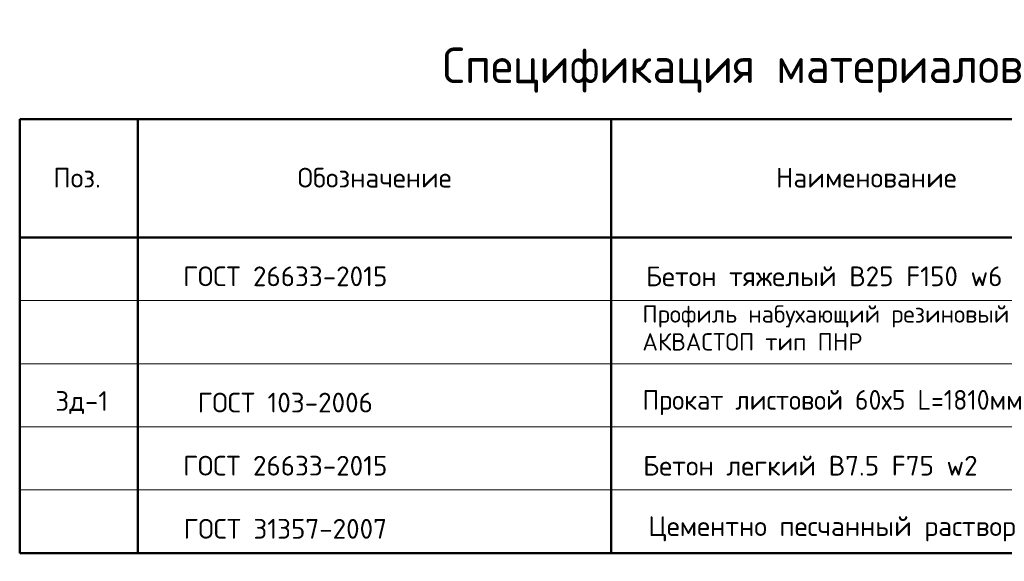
# Model space of a CAD drawing. Header units: millimetres. Extents: x -3483 to 105345, y -283423 to 72284.
# Tile 153 of 157: x 79360 to 91846, y 65420 to 72284. Entities that reach past the tile are written whole.
import ezdxf

# ---------------------------------------------------------------- set-up
doc = ezdxf.new("R2010")
doc.units = ezdxf.units.MM
doc.layers.add('Standard', color=7, linetype='Continuous', lineweight=25)
doc.styles.add('ARIAL', font='ARIAL.TTF')
doc.styles.add('ISOCPEUR', font='ISOCPEUR')

msp = doc.modelspace()

# ---------------------------------------------------------------- linework, layer by layer
at = {"layer": 'Standard', "color": 7, "linetype": 'Continuous', "lineweight": 50, "transparency": 33554687}
for p, q in [((79360, 71024.3), (97860, 71024.3)), ((79360, 71024.3), (79360, 65524.3)), ((80860, 71024.3), (80860, 65524.3)), ((86860, 71024.3), (86860, 65524.3)), ((79360, 69524.3), (97860, 69524.3)), ((79360, 65524.3), (97860, 65524.3))]:
    msp.add_line(p, q, dxfattribs=at)
at = {"layer": 'Standard', "color": 7, "linetype": 'Continuous', "lineweight": 13, "transparency": 33554687}
for p, q in [((79360, 69524.3), (97860, 69524.3)), ((79360, 69524.3), (97860, 69524.3)), ((79360, 68724.3), (97860, 68724.3)), ((79360, 67924.3), (97860, 67924.3)), ((79360, 67124.3), (97860, 67124.3)), ((79360, 66324.3), (97860, 66324.3)), ((79360, 65524.3), (97860, 65524.3)), ((79360, 65524.3), (97860, 65524.3))]:
    msp.add_line(p, q, dxfattribs=at)

# ---------------------------------------------------------------- texts
at = {"layer": 'Standard', "color": 7, "linetype": 'Continuous', "lineweight": 50, "transparency": 33554687, "style": 'ISOCPEUR'}
for s, insert, char_height, width, attachment_point in [('\\A1;{\\fISOCPEUR|i0|b0;\\H450.000000;\\W1.000000;\\C7;Спецификация материалов}\\P', (88610, 71645), 450, 7872.384, 5), ('\\A1;{\\fISOCPEUR|i0|b0;\\H250.000000;\\W1.000000;\\C7;Обозначение}\\P', (83860, 70281.6), 250, 2084.394, 5), ('\\A1;{\\fISOCPEUR|i0|b0;\\H250.000000;\\W1.000000;\\C7;Поз.}\\P', (79785.8, 70281.6), 250, 728.066, 4), ('\\A1;{\\fISOCPEUR|i0|b0;\\H250.000000;\\W1.000000;\\C7;Наименование}\\P', (90095.9, 70281.6), 250, 2322.222, 5)]:
    msp.add_mtext(s, dxfattribs=dict(at, insert=insert, char_height=char_height, width=width, attachment_point=attachment_point))
at = {"layer": 'Standard', "color": 7, "linetype": 'Continuous', "lineweight": 13, "transparency": 33554687, "char_height": 250, "style": 'ISOCPEUR'}
for s, insert, width, attachment_point in [('\\A1;{\\fISOCPEUR|i0|b0;\\H250.000000;\\W1.000000;\\C7;ГОСТ 26633-2015}\\P', (82727.3, 69031.6), 2720.37, 5), ('\\A1;{\\fISOCPEUR|i0|b0;\\H250.000000;\\W1.000000;\\C7;Бетон тяжелый В25 F150 w6}\\P', (89561.4, 69031.6), 4622.283, 5), ('\\A1;{\\fISOCPEUR|i0|b0;\\H250.000000;\\W1.000000;\\C7;ГОСТ 103-2006}\\P', (82727.3, 67431.6), 2369.681, 5), ('\\A1;{\\fISOCPEUR|i0|b0;\\H250.000000;\\W1.000000;\\C7;Прокат листовой 60х5 L=1810мм}\\P', (87256, 67431.6), 5196.411, 4), ('\\A1;{\\fISOCPEUR|i0|b0;\\H250.000000;\\W1.000000;\\C7;Зд-1}\\P', (80147.3, 67431.6), 771.107, 5), ('\\A1;{\\fISOCPEUR|i0|b0;\\H250.000000;\\W1.000000;\\C7;ГОСТ 26633-2015}\\P', (82727.3, 66631.6), 2720.37, 5), ('\\A1;{\\fISOCPEUR|i0|b0;\\H250.000000;\\W1.000000;\\C7;Бетон легкий В7.5 F75 w2}\\P', (89386.4, 66631.6), 4273.512, 5), ('\\A1;{\\fISOCPEUR|i0|b0;\\H250.000000;\\W1.000000;\\C7;Цементно песчанный раствор}\\P', (89661.4, 65831.6), 4823.684, 5), ('\\A1;{\\fISOCPEUR|i0|b0;\\H250.000000;\\W1.000000;\\C7;ГОСТ 31357-2007}\\P', (82727.3, 65831.6), 2720.37, 5)]:
    msp.add_mtext(s, dxfattribs=dict(at, insert=insert, width=width, attachment_point=attachment_point))
at = {"layer": 'Standard', "color": 7, "linetype": 'Continuous', "lineweight": 13, "transparency": 33554687, "insert": (87256, 68664.4), "char_height": 220, "width": 4589.373, "attachment_point": 1, "line_spacing_factor": 0.963855, "style": 'ARIAL'}
msp.add_mtext('\\A1;{\\fISOCPEUR|i0|b0;\\H220.000005;\\W1.000000;\\C7;Профиль набухающий резиновый}\\P{\\fISOCPEUR|i0|b0;\\H220.000005;\\W1.000000;\\C7;АКВАСТОП тип ПНР}\\P', dxfattribs=at)

doc.saveas('drawing.dxf')
